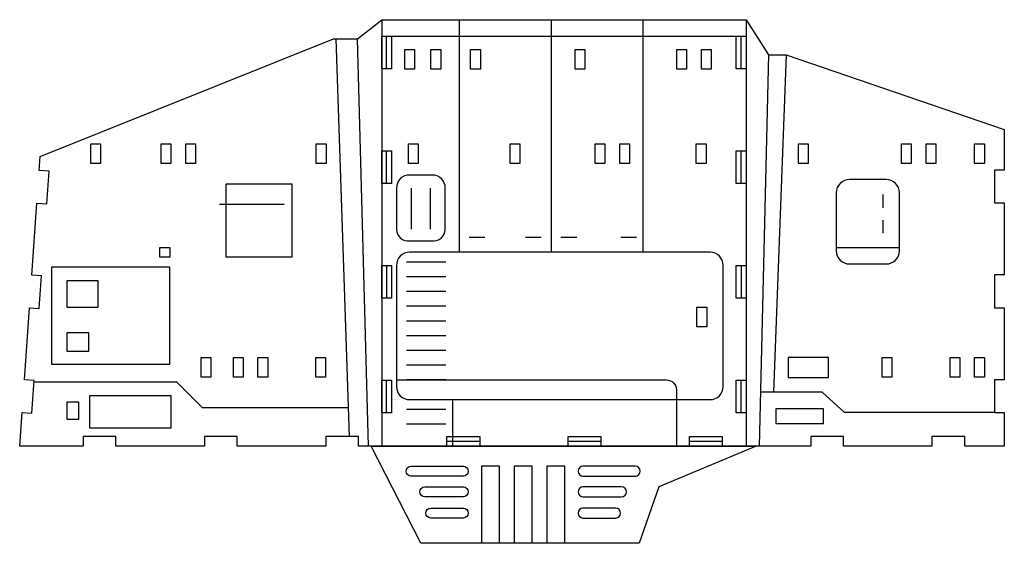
# Model space of a CAD drawing. Header units: centimetres. Extents: x -61 to 115850, y -602 to 46067.
# Tile 4 of 10: x 19 to 46, y 72 to 87. Entities that reach past the tile are written whole.
import ezdxf

# ---------------------------------------------------------------- set-up
doc = ezdxf.new("R2010")
doc.units = ezdxf.units.CM
doc.header["$MEASUREMENT"] = 0
for name, color, linetype in [('corte', 1, 'CONTINUOUS'), ('corte interno', 6, 'CONTINUOUS'), ('detalhes', 2, 'CONTINUOUS'), ('engates', 5, 'CONTINUOUS')]:
    doc.layers.add(name, color=color, linetype=linetype)

msp = doc.modelspace()

# ---------------------------------------------------------------- linework, layer by layer
at = {"layer": 'corte'}
msp.add_lwpolyline([(28.119, 75.164), (28.119, 75.434), (27.219, 75.434), (27.219, 75.164), (24.789, 75.164), (24.789, 75.434), (23.889, 75.434), (23.889, 75.164), (21.459, 75.164), (21.459, 75.434), (20.559, 75.434), (20.559, 75.164), (18.816, 75.164), (18.882, 76.096), (19.152, 76.077), (19.215, 76.974), (18.946, 76.994), (19.086, 78.969), (19.355, 78.949), (19.419, 79.847), (19.15, 79.866), (19.29, 81.841), (19.559, 81.822), (19.623, 82.72), (19.354, 82.739), (19.381, 83.123), (27.433, 86.359), (28.089, 86.359), (28.758, 86.884), (38.765, 86.884), (39.379, 85.922), (39.861, 85.922), (45.856, 83.866), (45.856, 82.752), (45.586, 82.752), (45.586, 81.852), (45.856, 81.852), (45.856, 79.872), (45.586, 79.872), (45.586, 78.972), (45.856, 78.972), (45.856, 76.992), (45.586, 76.992), (45.586, 76.092), (45.856, 76.092), (45.856, 75.164), (44.769, 75.164), (44.769, 75.434), (43.869, 75.434), (43.869, 75.164), (41.439, 75.164), (41.439, 75.434), (40.539, 75.434), (40.539, 75.164), (39.038, 75.164), (36.371, 74.048), (35.825, 72.498), (29.828, 72.498), (28.468, 75.164)], close=True, dxfattribs=at)
at = {"layer": 'corte interno'}
for p, q in [((28.893, 85.534), (28.893, 86.434)), ((38.63, 85.534), (38.63, 86.434)), ((28.893, 82.384), (28.893, 83.284)), ((38.63, 82.384), (38.63, 83.284)), ((28.893, 80.134), (28.893, 79.234)), ((38.63, 80.134), (38.63, 79.234)), ((28.893, 76.084), (28.893, 76.984)), ((38.63, 76.084), (38.63, 76.984)), ((31.449, 75.299), (30.549, 75.299)), ((34.779, 75.299), (33.879, 75.299)), ((38.109, 75.299), (37.209, 75.299))]:
    msp.add_line(p, q, dxfattribs=at)
at = {"layer": 'detalhes'}
for p, q in [((28.758, 86.884), (28.758, 75.164)), ((30.888, 86.884), (30.888, 80.495)), ((33.408, 86.884), (33.408, 80.495)), ((35.928, 86.884), (35.928, 80.495)), ((38.765, 86.884), (38.765, 75.164)), ((27.874, 75.434), (27.504, 86.359)), ((28.398, 75.164), (28.089, 86.359)), ((28.758, 86.434), (38.765, 86.434)), ((39.379, 85.922), (39.125, 75.164)), ((39.861, 85.922), (39.521, 76.652)), ((29.568, 82.257), (29.568, 81.125)), ((30.098, 81.125), (30.098, 82.257)), ((42.525, 81.718), (42.525, 82.078)), ((26.079, 81.806), (24.299, 81.806)), ((42.525, 81.018), (42.525, 81.378)), ((42.975, 80.613), (41.241, 80.613)), ((30.522, 80.225), (29.442, 80.225)), ((30.522, 79.82), (29.442, 79.82)), ((30.522, 79.415), (29.442, 79.415)), ((30.522, 79.01), (29.442, 79.01)), ((30.522, 78.605), (29.442, 78.605)), ((30.522, 78.2), (29.442, 78.2)), ((30.522, 77.795), (29.442, 77.795)), ((30.522, 77.39), (29.442, 77.39)), ((23.134, 76.927), (19.212, 76.927)), ((23.833, 76.216), (23.134, 76.927)), ((30.522, 76.985), (29.442, 76.985)), ((40.85, 76.652), (39.161, 76.652)), ((41.465, 76.092), (40.85, 76.652)), ((30.703, 76.445), (30.703, 75.164)), ((27.848, 76.216), (23.833, 76.216)), ((30.522, 76.175), (29.442, 76.175)), ((45.586, 76.092), (41.465, 76.092)), ((30.522, 75.77), (29.442, 75.77)), ((39.038, 75.164), (28.468, 75.164)), ((28.468, 75.164), (39.038, 75.164))]:
    msp.add_line(p, q, dxfattribs=at)
for points in [[(29.391, 85.528), (29.391, 86.068), (29.661, 86.068), (29.661, 85.528)], [(30.111, 85.528), (30.111, 86.068), (30.381, 86.068), (30.381, 85.528)], [(31.2, 85.528), (31.2, 86.068), (31.47, 86.068), (31.47, 85.528)], [(34.067, 85.528), (34.067, 86.068), (34.337, 86.068), (34.337, 85.528)], [(36.861, 85.528), (36.861, 86.068), (37.131, 86.068), (37.131, 85.528)], [(37.536, 85.528), (37.536, 86.068), (37.806, 86.068), (37.806, 85.528)], [(20.768, 82.932), (20.768, 83.472), (21.038, 83.472), (21.038, 82.932)], [(22.7, 82.932), (22.7, 83.472), (22.97, 83.472), (22.97, 82.932)], [(23.375, 82.932), (23.375, 83.472), (23.645, 83.472), (23.645, 82.932)], [(26.96, 82.932), (26.96, 83.472), (27.23, 83.472), (27.23, 82.932)], [(29.49, 82.932), (29.49, 83.472), (29.76, 83.472), (29.76, 82.932)], [(32.282, 82.932), (32.282, 83.472), (32.552, 83.472), (32.552, 82.932)], [(34.619, 82.932), (34.619, 83.472), (34.889, 83.472), (34.889, 82.932)], [(35.294, 82.932), (35.294, 83.472), (35.564, 83.472), (35.564, 82.932)], [(37.397, 82.932), (37.397, 83.472), (37.667, 83.472), (37.667, 82.932)], [(40.203, 82.932), (40.203, 83.472), (40.473, 83.472), (40.473, 82.932)], [(43.031, 82.932), (43.031, 83.472), (43.301, 83.472), (43.301, 82.932)], [(43.706, 82.932), (43.706, 83.472), (43.976, 83.472), (43.976, 82.932)], [(45.04, 82.932), (45.04, 83.472), (45.31, 83.472), (45.31, 82.932)], [(26.3, 82.363), (24.479, 82.363), (24.479, 80.368), (26.3, 80.368)], [(22.939, 80.357), (22.669, 80.357), (22.669, 80.627), (22.939, 80.627)], [(22.939, 80.087), (19.686, 80.087), (19.686, 77.42), (22.939, 77.42)], [(20.975, 79.713), (20.114, 79.713), (20.114, 78.989), (20.975, 78.989)], [(37.415, 78.443), (37.415, 78.983), (37.685, 78.983), (37.685, 78.443)], [(20.711, 78.283), (20.114, 78.283), (20.114, 77.781), (20.711, 77.781)], [(42.501, 77.065), (42.501, 77.605), (42.771, 77.605), (42.771, 77.065)], [(44.365, 77.065), (44.365, 77.605), (44.635, 77.605), (44.635, 77.065)], [(45.04, 77.065), (45.04, 77.605), (45.31, 77.605), (45.31, 77.065)], [(23.798, 77.059), (23.798, 77.599), (24.068, 77.599), (24.068, 77.059)], [(24.685, 77.059), (24.685, 77.599), (24.955, 77.599), (24.955, 77.059)], [(25.36, 77.059), (25.36, 77.599), (25.63, 77.599), (25.63, 77.059)], [(26.945, 77.059), (26.945, 77.599), (27.215, 77.599), (27.215, 77.059)], [(41.03, 77.599), (39.924, 77.599), (39.924, 77.057), (41.03, 77.057)], [(22.976, 76.552), (20.731, 76.552), (20.731, 75.67), (22.976, 75.67)], [(20.439, 76.374), (20.111, 76.374), (20.111, 75.907), (20.439, 75.907)], [(40.888, 76.197), (39.583, 76.197), (39.583, 75.792), (40.888, 75.792)]]:
    msp.add_lwpolyline(points, close=True, dxfattribs=at)
for points in [[(30.143, 82.617), (29.523, 82.617, 0.414214), (29.163, 82.257), (29.163, 81.12, 0.443852), (29.523, 80.81), (30.143, 80.81, 0.443852), (30.503, 81.12), (30.503, 82.257, 0.414214)], [(42.615, 82.493), (41.601, 82.493, 0.414214), (41.241, 82.133), (41.241, 80.533, 0.414214), (41.601, 80.173), (42.615, 80.173, 0.414214), (42.975, 80.533), (42.975, 82.133, 0.414214)], [(37.776, 80.495), (29.523, 80.495, 0.414214), (29.163, 80.135), (29.163, 76.805, 0.414214), (29.523, 76.445), (37.776, 76.445, 0.414214), (38.136, 76.805), (38.136, 80.135, 0.414214)], [(29.561, 74.615), (31.001, 74.615, -1), (31.001, 74.345), (29.561, 74.345, -1)], [(35.724, 74.615), (34.284, 74.615, 1), (34.284, 74.345), (35.724, 74.345, 1)], [(29.941, 74.048), (31.001, 74.048, -1), (31.001, 73.778), (29.941, 73.778, -1)], [(35.344, 74.048), (34.284, 74.048, 1), (34.284, 73.778), (35.344, 73.778, 1)], [(30.106, 73.193, -1), (30.106, 73.463), (31.001, 73.463, -1), (31.001, 73.193)], [(35.179, 73.193, 1), (35.179, 73.463), (34.284, 73.463, 1), (34.284, 73.193)]]:
    msp.add_lwpolyline(points, format="xyb", close=True, dxfattribs=at)
for points in [[(31.592, 80.9), (31.158, 80.9)], [(33.138, 80.9), (32.704, 80.9)], [(34.112, 80.9), (33.678, 80.9)], [(35.756, 80.9), (35.322, 80.9)], [(31.989, 72.498), (31.989, 74.615), (31.496, 74.615), (31.496, 72.498)], [(32.889, 72.498), (32.889, 74.615), (32.396, 74.615), (32.396, 72.498)], [(33.789, 72.498), (33.789, 74.615), (33.296, 74.615), (33.296, 72.498)]]:
    msp.add_lwpolyline(points, dxfattribs=at)
msp.add_lwpolyline([(29.175, 76.985), (36.582, 76.985, -0.414214), (36.852, 76.715), (36.852, 75.164)], format="xyb", dxfattribs=at)
at = {"layer": 'engates'}
for points in [[(29.028, 85.534), (28.758, 85.534), (28.758, 86.434), (29.028, 86.434)], [(38.765, 85.534), (38.495, 85.534), (38.495, 86.434), (38.765, 86.434)], [(29.028, 82.384), (28.758, 82.384), (28.758, 83.284), (29.028, 83.284)], [(38.765, 82.384), (38.495, 82.384), (38.495, 83.284), (38.765, 83.284)], [(29.028, 79.234), (28.758, 79.234), (28.758, 80.134), (29.028, 80.134)], [(38.765, 79.234), (38.495, 79.234), (38.495, 80.134), (38.765, 80.134)], [(29.028, 76.084), (28.758, 76.084), (28.758, 76.984), (29.028, 76.984)], [(38.765, 76.084), (38.495, 76.084), (38.495, 76.984), (38.765, 76.984)], [(31.449, 75.164), (30.549, 75.164), (30.549, 75.434), (31.449, 75.434)], [(34.779, 75.164), (33.879, 75.164), (33.879, 75.434), (34.779, 75.434)], [(38.109, 75.164), (37.209, 75.164), (37.209, 75.434), (38.109, 75.434)]]:
    msp.add_lwpolyline(points, close=True, dxfattribs=at)

doc.saveas('drawing.dxf')
